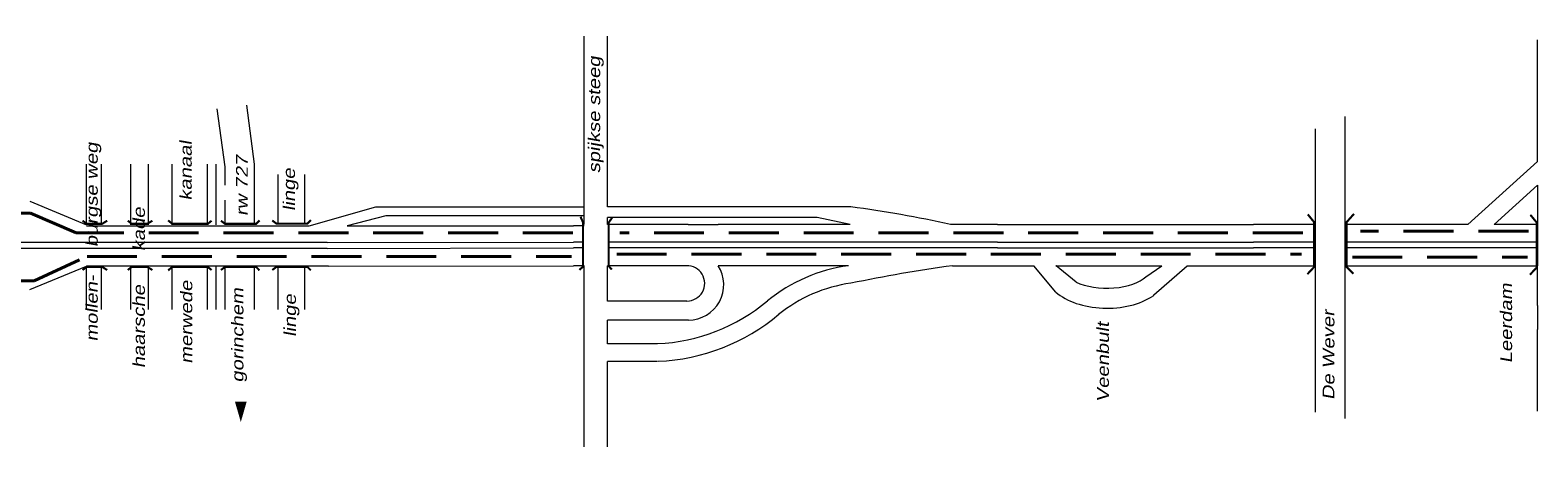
# Model space of a CAD drawing. Header units: metres. Extents: x 534 to 2631, y -2348 to -1484.
# Tile 6 of 10: x 1874 to 2066, y -1873 to -1820. Entities that reach past the tile are written whole.
import ezdxf

# ---------------------------------------------------------------- set-up
doc = ezdxf.new("R2010")
doc.units = ezdxf.units.M
doc.linetypes.add('DASHED', pattern=[19.05, 12.7, -6.35])
doc.layers.get('0').update_dxf_attribs({"lineweight": 0})
for name, color, linetype, lineweight in [('ROUTE10RIJDEN', 10, 'DASHED', 40), ('STROOI', 7, 'Continuous', 0), ('Text', 7, 'Continuous', 0)]:
    doc.layers.add(name, color=color, linetype=linetype, lineweight=lineweight)
doc.styles.add('ISO25', font='ARIALN.TTF', dxfattribs={"width": 1.5, "oblique": 10})

msp = doc.modelspace()

# ---------------------------------------------------------------- linework, layer by layer
at = {"ltscale": 0.5}
for p, q in [((2041.79, -1850.14), (2041.79, -1831.13)), ((1947.92, -1834.94), (1947.92, -1832.69)), ((2037.95, -1832.71), (2037.95, -1868.8)), ((1947.92, -1840.39), (1947.92, -1837.96)), ((1918.38, -1842.67), (1909.88, -1845.09)), ((1919.68, -1843.8), (1914.76, -1845.06)), ((1944.89, -1842.67), (1918.38, -1842.67)), ((1944.8, -1843.8), (1919.68, -1843.8)), ((1978.88, -1842.64), (1947.92, -1842.64)), ((1909.88, -1845.09), (1909.84, -1845.1)), ((1914.76, -1845.06), (1943.59, -1845.06)), ((1974.59, -1843.98), (1947.92, -1843.98)), ((1958.17, -1844.89), (1961.99, -1844.89)), ((1978.78, -1844.89), (1974.59, -1843.98)), ((1997.52, -1844.89), (2030.12, -1844.89)), ((2066.26, -1844.97), (2066.26, -1850.14)), ((1912.24, -1847.18), (1943.59, -1847.13)), ((1997.52, -1847.13), (2030.12, -1847.13)), ((1912.24, -1847.93), (1943.59, -1847.88)), ((1997.52, -1847.88), (2030.12, -1847.88)), ((1912.38, -1850.18), (1943.59, -1850.14)), ((1997.52, -1850.14), (2002.17, -1850.14)), ((2002.17, -1850.14), (2002.17, -1850.14)), ((2004.96, -1853.5), (2002.17, -1850.14)), ((2004.98, -1850.14), (2018.45, -1850.14)), ((2005.02, -1850.17), (2004.98, -1850.14)), ((2007.56, -1852.25), (2005.02, -1850.17)), ((2016.41, -1851.55), (2018.45, -1850.14)), ((2017.45, -1853.86), (2021.68, -1850.14)), ((2021.68, -1850.14), (2030.12, -1850.14)), ((2021.68, -1850.14), (2021.68, -1850.14)), ((2057.32, -1850.14), (2060.67, -1850.14)), ((2017.45, -1853.86), (2017.3, -1854)), ((2066.26, -1855.21), (2066.26, -1858.25))]:
    msp.add_line(p, q, dxfattribs=at)
for centre, major_axis, ratio, start_param, end_param in [((2011.46, -1850.44), (-5.5, 0), 0.465116, 7.058853, 8.975106), ((2011.46, -1850.89), (-7.84, 0), 0.595222, 6.877331, 8.695252)]:
    msp.add_ellipse(centre, major_axis=major_axis, ratio=ratio, start_param=start_param, end_param=end_param, dxfattribs=at)
at = {"layer": 'ROUTE10RIJDEN', "color": 1, "ltscale": 0.5}
for p, q in [((1874.48, -1843.46), (1849.81, -1843.46)), ((1880.28, -1845.95), (1874.48, -1843.46)), ((2065.09, -1845.75), (2043.74, -1845.75)), ((1943.5, -1845.95), (1880.28, -1845.95)), ((2036.38, -1845.96), (1949.47, -1845.96)), ((1874.93, -1852.07), (1881.67, -1848.96)), ((1881.67, -1848.96), (1943.31, -1848.96)), ((1949.08, -1848.65), (2036.24, -1848.65)), ((2042.7, -1849.07), (2064.99, -1849.07)), ((1850.37, -1852.07), (1874.93, -1852.07))]:
    msp.add_line(p, q, dxfattribs=at)
at = {"layer": 'STROOI', "color": 7}
for p, q in [((1944.92, -1831.86), (1944.92, -1820.91)), ((1947.92, -1832.69), (1947.92, -1820.91)), ((2066.26, -1836.86), (2066.26, -1821.37)), ((1899.25, -1837.56), (1898.25, -1830.17)), ((1903, -1837.2), (1901.99, -1829.7)), ((1944.92, -1844.88), (1944.92, -1831.86)), ((1947.92, -1837.96), (1947.92, -1834.94)), ((1881.61, -1844.93), (1881.61, -1837.2)), ((1883.49, -1844.93), (1883.49, -1837.2)), ((1887.24, -1844.93), (1887.24, -1837.2)), ((1889.49, -1844.93), (1889.49, -1837.2)), ((1892.49, -1844.93), (1892.49, -1837.2)), ((1897, -1844.93), (1897, -1837.2)), ((1898.12, -1844.93), (1898.12, -1837.2)), ((1899.25, -1839.88), (1899.25, -1837.56)), ((1903, -1844.93), (1903, -1837.2)), ((2066.26, -1836.86), (2057.41, -1844.89)), ((1906, -1844.91), (1906, -1838.51)), ((1909.38, -1844.91), (1909.38, -1838.51)), ((2066.26, -1839.9), (2060.75, -1844.89)), ((2066.26, -1839.9), (2066.26, -1844.97)), ((1874.38, -1841.93), (1881.61, -1844.93)), ((1899.25, -1844.93), (1899.25, -1841.81)), ((1947.92, -1842.64), (1947.92, -1840.39)), ((1909.84, -1845.1), (1881.61, -1845.1)), ((1944.92, -1845.06), (1943.59, -1845.06)), ((1947.92, -1844.88), (1947.92, -1843.98)), ((1958.17, -1844.89), (1947.92, -1844.89)), ((1978.78, -1844.89), (1961.99, -1844.89)), ((1997.52, -1844.89), (1991.57, -1844.89)), ((2038.04, -1844.89), (2030.12, -1844.89)), ((2057.41, -1844.89), (2041.79, -1844.89)), ((2066.26, -1844.89), (2060.75, -1844.89)), ((1912.24, -1847.18), (1848.43, -1847.18)), ((1944.78, -1847.13), (1943.59, -1847.13)), ((1997.52, -1847.13), (1948.07, -1847.13)), ((2038.04, -1847.13), (2030.12, -1847.13)), ((2066.26, -1847.13), (2041.79, -1847.13)), ((1912.24, -1847.93), (1848.43, -1847.93)), ((1944.78, -1847.88), (1943.59, -1847.88)), ((1997.52, -1847.88), (1948.07, -1847.88)), ((2038.04, -1847.88), (2030.12, -1847.88)), ((2066.26, -1847.88), (2041.79, -1847.88)), ((1874.38, -1853.18), (1881.61, -1850.18)), ((1912.38, -1850.18), (1881.61, -1850.18)), ((1881.61, -1855.71), (1881.61, -1850.18)), ((1883.49, -1855.71), (1883.49, -1850.18)), ((1887.24, -1855.71), (1887.24, -1850.18)), ((1889.49, -1855.71), (1889.49, -1850.18)), ((1892.49, -1855.71), (1892.49, -1850.18)), ((1897, -1855.71), (1897, -1850.18)), ((1898.12, -1855.71), (1898.12, -1850.18)), ((1899.25, -1855.71), (1899.25, -1850.18)), ((1903, -1855.71), (1903, -1850.18)), ((1906, -1855.71), (1906, -1850.18)), ((1909.38, -1855.71), (1909.38, -1850.18)), ((1944.92, -1850.14), (1943.59, -1850.14)), ((1944.92, -1873.21), (1944.92, -1850.14)), ((1958.09, -1850.14), (1947.92, -1850.14)), ((1947.92, -1854.64), (1947.92, -1850.14)), ((1978.57, -1850.14), (1961.99, -1850.14)), ((1991.8, -1850.14), (1997.52, -1850.14)), ((2030.12, -1850.14), (2038.04, -1850.14)), ((2041.79, -1850.14), (2057.32, -1850.14)), ((2041.79, -1869.62), (2041.79, -1850.14)), ((2060.67, -1850.14), (2066.26, -1850.14)), ((2066.26, -1855.21), (2066.26, -1850.14)), ((1958.02, -1854.64), (1947.92, -1854.64)), ((1958.2, -1857.06), (1947.92, -1857.06)), ((1947.92, -1860.07), (1947.92, -1857.06)), ((2066.26, -1868.68), (2066.26, -1858.25)), ((1954.27, -1860.07), (1947.92, -1860.07)), ((1954.27, -1862.32), (1947.92, -1862.32)), ((1947.92, -1873.21), (1947.92, -1862.32))]:
    msp.add_line(p, q, dxfattribs=at)
at = {"layer": 'STROOI', "color": 7, "const_width": 0.263}
for points in [[(1944.32, -1850.68), (1944.78, -1850.27), (1944.78, -1844.62), (1944.47, -1843.9)], [(2036.96, -1851.23), (2037.83, -1850.3), (2037.83, -1844.6), (2037.02, -1843.6)], [(2042.84, -1851.17), (2041.96, -1850.3), (2041.96, -1844.6), (2042.9, -1843.54)], [(2065.29, -1851.29), (2066.17, -1850.35), (2066.17, -1844.66), (2065.35, -1843.66)], [(1884.24, -1844.41), (1883.58, -1844.81), (1881.63, -1844.81), (1881.1, -1844.41)], [(1889.99, -1844.41), (1889.33, -1844.81), (1887.38, -1844.81), (1886.85, -1844.41)], [(1897.52, -1844.41), (1897.03, -1844.81), (1892.52, -1844.81), (1891.99, -1844.37)], [(1903.62, -1844.37), (1903.18, -1844.81), (1899.24, -1844.81), (1898.71, -1844.41)], [(1910.16, -1844.34), (1909.71, -1844.78), (1905.77, -1844.78), (1905.24, -1844.38)], [(1948.45, -1850.63), (1948.04, -1850.17), (1948.04, -1844.67), (1948.51, -1844)], [(1884.24, -1850.69), (1883.58, -1850.29), (1881.63, -1850.29), (1881.1, -1850.69)], [(1889.99, -1850.69), (1889.33, -1850.29), (1887.38, -1850.29), (1886.85, -1850.69)], [(1897.52, -1850.69), (1897.03, -1850.29), (1892.52, -1850.29), (1891.99, -1850.74)], [(1903.62, -1850.74), (1903.18, -1850.29), (1899.24, -1850.29), (1898.71, -1850.69)], [(1910.16, -1850.74), (1909.71, -1850.29), (1905.77, -1850.29), (1905.24, -1850.69)]]:
    msp.add_lwpolyline(points, dxfattribs=at)
at = {"layer": 'STROOI', "color": 7}
for centre, radius, start, end in [((1960.47, -1982.93), 141.49, 77.3021, 82.5245), ((1958.02, -1852.39), 2.25, 270, 91.7731), ((1958.2, -1852.56), 4.5, 270, 32.5806), ((1981.45, -1870.87), 20.93, 97.9122, 129.0324), ((2018.75, -2044.95), 196.66, 97.8772, 101.697), ((1981.45, -1870.87), 18.68, 97.9122, 129.0324), ((1953.25, -1836.76), 23.33, 272.5044, 310.0798), ((1953.25, -1836.76), 25.58, 272.5044, 310.0798)]:
    msp.add_arc(centre, radius, start, end, dxfattribs=at)
at = {"layer": 'Text'}
msp.add_lwpolyline([(1901.24, -1867.44, 1.5, 0, 0), (1901.24, -1870.05, 0, 0, 0)], format="xyseb", dxfattribs=at)

# ---------------------------------------------------------------- texts
at = {"layer": 'Text', "style": 'ISO25', "oblique": 10, "width": 1.5}
for s, p in [('spijkse steeg', (1946.97, -1838.37)), ('mollen-     burgse weg', (1883.03, -1859.8)), ('kanaal', (1894.99, -1841.84)), ('rw 727', (1902.13, -1843.82)), ('linge', (1908.13, -1843.18)), ('haarsche      kade', (1889.03, -1863.19)), ('merwede', (1895.06, -1862.63)), ('gorinchem', (1901.57, -1865.01)), ('Leerdam', (2063.02, -1862.56)), ('linge', (1908.25, -1859.21)), ('Veenbult', (2011.71, -1867.52)), ('De Wever', (2040.41, -1867.24))]:
    msp.add_text(s, height=1.5, rotation=90, dxfattribs=at).set_placement(p)

doc.saveas('drawing.dxf')
